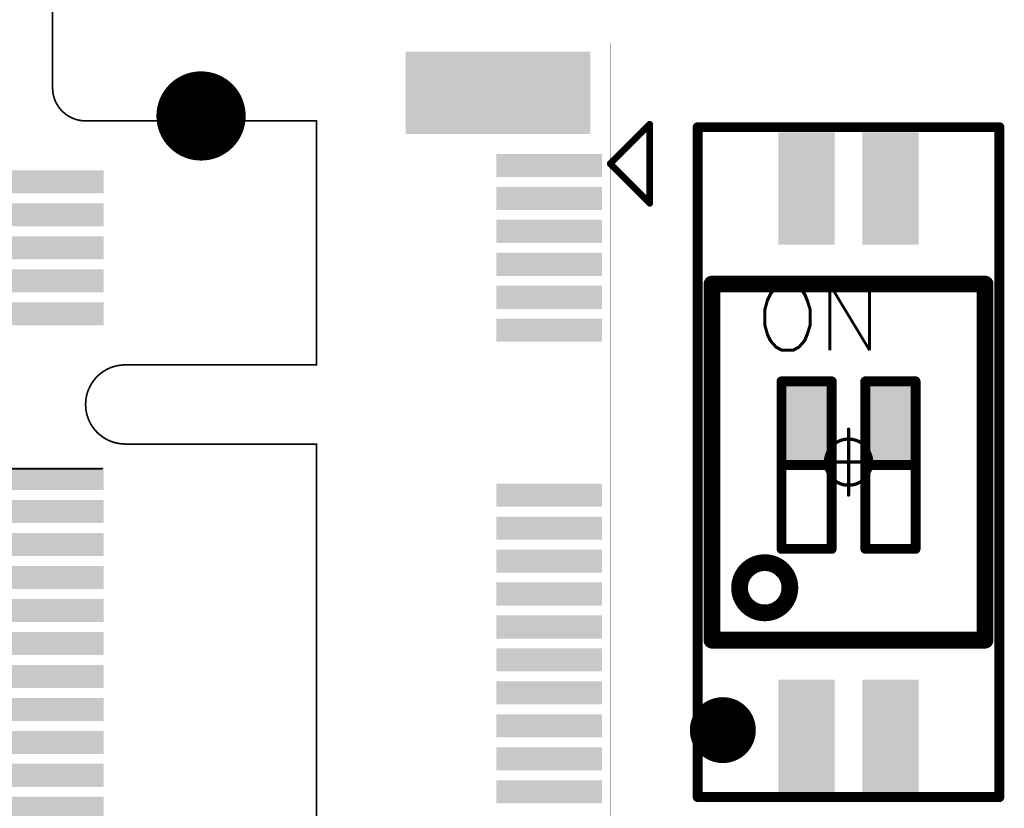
# Model space of a CAD drawing. Header units: millimetres. Extents: x 12.26 to 15.71, y 9.85 to 12.1.
# Tile 19 of 21: x 14.14 to 14.73, y 11.11 to 11.58. Entities that reach past the tile are written whole.
import ezdxf

# ---------------------------------------------------------------- set-up
doc = ezdxf.new("R2010")
doc.units = ezdxf.units.MM
doc.header["$MEASUREMENT"] = 0
for name, color, linetype in [('BottomLayer', 5, 'Continuous'), ('BottomSolder', 6, 'Continuous'), ('Mechanical13', 56, 'Continuous'), ('Mechanical15', 56, 'Continuous'), ('MidLayer1', 16, 'Continuous'), ('MidLayer2', 76, 'Continuous'), ('MultiLayer', 9, 'Continuous'), ('TopLayer', 1, 'Continuous'), ('TopOverlay', 2, 'Continuous'), ('TopPaste', 8, 'Continuous'), ('TopSolder', 216, 'Continuous')]:
    doc.layers.add(name, color=color, linetype=linetype)
doc.styles.get("Standard").update_dxf_attribs({"font": 'txt', "bigfont": 'AllInOneBig.shx'})

# ---------------------------------------------------------------- blocks, each defined once
blk = doc.blocks.new('SW1_27_SMD_2P_11')
at = {"layer": 'Mechanical13', "const_width": 0.00591}
for points in [[(-0.08, 0.1063), (0.08, 0.1063)], [(-0.08, -0.1063), (-0.08, 0.1063)], [(0.08, -0.1063), (0.08, 0.1063)], [(-0.08, -0.1063), (0.08, -0.1063)]]:
    blk.add_lwpolyline(points, dxfattribs=at)
at = {"layer": 'Mechanical13'}
for points, const_width in [([(-0.08148, 0.1063, 1), (-0.07852, 0.1063, 1)], 0.00295), ([(-0.08148, 0.1063, 1), (-0.07852, 0.1063, 1)], 0.00295), ([(0.07852, 0.1063, 1), (0.08148, 0.1063, 1)], 0.00295), ([(0.07852, 0.1063, 1), (0.08148, 0.1063, 1)], 0.00295), ([(-0.035, -0.075, 1), (-0.065, -0.075, 1)], 0.01), ([(-0.0675, -0.075, 1), (-0.0625, -0.075, 1)], 0.005), ([(-0.0375, -0.075, 1), (-0.0325, -0.075, 1)], 0.005), ([(-0.08148, -0.1063, 1), (-0.07852, -0.1063, 1)], 0.00295), ([(-0.08148, -0.1063, 1), (-0.07852, -0.1063, 1)], 0.00295), ([(0.07852, -0.1063, 1), (0.08148, -0.1063, 1)], 0.00295), ([(0.07852, -0.1063, 1), (0.08148, -0.1063, 1)], 0.00295)]:
    blk.add_lwpolyline(points, format="xyb", close=True, dxfattribs=dict(at, const_width=const_width))
at = {"layer": 'Mechanical15'}
for points, const_width in [([(-0.09, 0.2), (0.09, 0.2)], 0.00591), ([(-0.09, -0.2), (-0.09, 0.2)], 0.00591), ([(0.09, -0.2), (0.09, 0.2)], 0.00591), ([(0, -0.01969), (0, 0.01969)], 0.00197), ([(-0.01969, 0), (0.01969, 0)], 0.00197), ([(-0.09, -0.2), (0.085, -0.2)], 0.00591), ([(0.085, -0.2), (0.09, -0.2)], 0.00591)]:
    blk.add_lwpolyline(points, dxfattribs=dict(at, const_width=const_width))
for points, const_width in [([(-0.09148, 0.2, 1), (-0.08852, 0.2, 1)], 0.00295), ([(-0.09148, 0.2, 1), (-0.08852, 0.2, 1)], 0.00295), ([(0.08852, 0.2, 1), (0.09148, 0.2, 1)], 0.00295), ([(0.08852, 0.2, 1), (0.09148, 0.2, 1)], 0.00295), ([(-0.00049, 0.01969, 1), (0.00049, 0.01969, 1)], 0.000984), ([(0.01378, 0, 1), (-0.01378, 0, 1)], 0.00197), ([(-0.02018, 0, 1), (-0.01919, 0, 1)], 0.000984), ([(-0.01427, 0, 1), (-0.01329, 0, 1)], 0.000984), ([(0.01329, 0, 1), (0.01427, 0, 1)], 0.000984), ([(0.01919, 0, 1), (0.02018, 0, 1)], 0.000984), ([(-0.00049, -0.01969, 1), (0.00049, -0.01969, 1)], 0.000984), ([(-0.09148, -0.2, 1), (-0.08852, -0.2, 1)], 0.00295), ([(-0.09148, -0.2, 1), (-0.08852, -0.2, 1)], 0.00295), ([(0.08352, -0.2, 1), (0.08648, -0.2, 1)], 0.00295), ([(0.08352, -0.2, 1), (0.08648, -0.2, 1)], 0.00295), ([(0.08852, -0.2, 1), (0.09148, -0.2, 1)], 0.00295), ([(0.08852, -0.2, 1), (0.09148, -0.2, 1)], 0.00295)]:
    blk.add_lwpolyline(points, format="xyb", close=True, dxfattribs=dict(at, const_width=const_width))
at = {"layer": 'TopLayer'}
for points in [[(-0.0122, 0.19291), (-0.0378, 0.19291), (-0.0122, 0.13386), (-0.0378, 0.13386)], [(0.0378, 0.19291), (0.0122, 0.19291), (0.0378, 0.13386), (0.0122, 0.13386)], [(-0.0122, -0.13386), (-0.0378, -0.13386), (-0.0122, -0.19291), (-0.0378, -0.19291)], [(0.0378, -0.13386), (0.0122, -0.13386), (0.0378, -0.19291), (0.0122, -0.19291)]]:
    blk.add_solid(points, dxfattribs=at)
at = {"layer": 'TopOverlay'}
for points, const_width in [([(-0.0815, 0.1063), (-0.0815, -0.1063)], 0.01), ([(-0.0815, 0.1063), (0.0815, 0.1063)], 0.01), ([(0.0815, -0.1063), (0.0815, 0.1063)], 0.01), ([(-0.04, -0.05177), (-0.04, 0.04823)], 0.00591), ([(-0.04, 0.04823), (-0.01, 0.04823)], 0.00591), ([(-0.01, -0.05177), (-0.01, 0.04823)], 0.00591), ([(0.01, -0.05177), (0.01, 0.04823)], 0.00591), ([(0.01, 0.04823), (0.04, 0.04823)], 0.00591), ([(0.04, -0.05177), (0.04, 0.04823)], 0.00591), ([(-0.04, -0.00177), (-0.01, -0.00177)], 0.00591), ([(0.01, -0.00177), (0.04, -0.00177)], 0.00591), ([(-0.04, -0.05177), (-0.01, -0.05177)], 0.00591), ([(0.01, -0.05177), (0.04, -0.05177)], 0.00591), ([(-0.0815, -0.1063), (0.0815, -0.1063)], 0.01)]:
    blk.add_lwpolyline(points, dxfattribs=dict(at, const_width=const_width))
for points, const_width in [([(-0.084, 0.1063, 1), (-0.079, 0.1063, 1)], 0.005), ([(-0.084, 0.1063, 1), (-0.079, 0.1063, 1)], 0.005), ([(0.079, 0.1063, 1), (0.084, 0.1063, 1)], 0.005), ([(0.079, 0.1063, 1), (0.084, 0.1063, 1)], 0.005), ([(-0.04148, 0.04823, 1), (-0.03852, 0.04823, 1)], 0.00295), ([(-0.04148, 0.04823, 1), (-0.03852, 0.04823, 1)], 0.00295), ([(-0.01148, 0.04823, 1), (-0.00852, 0.04823, 1)], 0.00295), ([(-0.01148, 0.04823, 1), (-0.00852, 0.04823, 1)], 0.00295), ([(0.00852, 0.04823, 1), (0.01148, 0.04823, 1)], 0.00295), ([(0.00852, 0.04823, 1), (0.01148, 0.04823, 1)], 0.00295), ([(0.03852, 0.04823, 1), (0.04148, 0.04823, 1)], 0.00295), ([(0.03852, 0.04823, 1), (0.04148, 0.04823, 1)], 0.00295), ([(-0.04148, -0.00177, 1), (-0.03852, -0.00177, 1)], 0.00295), ([(-0.01148, -0.00177, 1), (-0.00852, -0.00177, 1)], 0.00295), ([(0.00852, -0.00177, 1), (0.01148, -0.00177, 1)], 0.00295), ([(0.03852, -0.00177, 1), (0.04148, -0.00177, 1)], 0.00295), ([(-0.04148, -0.05177, 1), (-0.03852, -0.05177, 1)], 0.00295), ([(-0.04148, -0.05177, 1), (-0.03852, -0.05177, 1)], 0.00295), ([(-0.01148, -0.05177, 1), (-0.00852, -0.05177, 1)], 0.00295), ([(-0.01148, -0.05177, 1), (-0.00852, -0.05177, 1)], 0.00295), ([(0.00852, -0.05177, 1), (0.01148, -0.05177, 1)], 0.00295), ([(0.00852, -0.05177, 1), (0.01148, -0.05177, 1)], 0.00295), ([(0.03852, -0.05177, 1), (0.04148, -0.05177, 1)], 0.00295), ([(0.03852, -0.05177, 1), (0.04148, -0.05177, 1)], 0.00295), ([(-0.084, -0.1063, 1), (-0.079, -0.1063, 1)], 0.005), ([(-0.084, -0.1063, 1), (-0.079, -0.1063, 1)], 0.005), ([(0.079, -0.1063, 1), (0.084, -0.1063, 1)], 0.005), ([(0.079, -0.1063, 1), (0.084, -0.1063, 1)], 0.005), ([(-0.06516, -0.16, 1), (-0.08484, -0.16, 1)], 0.01969), ([(-0.08976, -0.16, 1), (-0.07992, -0.16, 1)], 0.00984), ([(-0.07008, -0.16, 1), (-0.06024, -0.16, 1)], 0.00984)]:
    blk.add_lwpolyline(points, format="xyb", close=True, dxfattribs=dict(at, const_width=const_width))
for points in [[(-0.04, -0.00177), (-0.01, -0.00177), (-0.04, 0.04823), (-0.01, 0.04823)], [(0.01, -0.00177), (0.04, -0.00177), (0.01, 0.04823), (0.04, 0.04823)]]:
    blk.add_solid(points, dxfattribs=at)
at = {"layer": 'TopPaste'}
for points in [[(-0.0122, 0.19291), (-0.0378, 0.19291), (-0.0122, 0.13386), (-0.0378, 0.13386)], [(0.0378, 0.19291), (0.0122, 0.19291), (0.0378, 0.13386), (0.0122, 0.13386)], [(-0.0122, -0.13386), (-0.0378, -0.13386), (-0.0122, -0.19291), (-0.0378, -0.19291)], [(0.0378, -0.13386), (0.0122, -0.13386), (0.0378, -0.19291), (0.0122, -0.19291)]]:
    blk.add_solid(points, dxfattribs=at)
at = {"layer": 'TopSolder'}
for points in [[(-0.0082, 0.19691), (-0.0418, 0.19691), (-0.0082, 0.12986), (-0.0418, 0.12986)], [(0.0418, 0.19691), (0.0082, 0.19691), (0.0418, 0.12986), (0.0082, 0.12986)], [(-0.0082, -0.12986), (-0.0418, -0.12986), (-0.0082, -0.19691), (-0.0418, -0.19691)], [(0.0418, -0.12986), (0.0082, -0.12986), (0.0418, -0.19691), (0.0082, -0.19691)]]:
    blk.add_solid(points, dxfattribs=at)
at = {"layer": 'TopOverlay'}
blk.add_text('ON', height=0.03937, dxfattribs=at).set_placement((-0.055, 0.06677))
blk = doc.blocks.new('SIM8200EA_M2__3042_35')
at = {"layer": 'BottomLayer', "const_width": 0.02264}
blk.add_lwpolyline([(-0.40502, 0.68848, 1), (-0.38238, 0.68848, 1)], format="xyb", close=True, dxfattribs=at)
at = {"layer": 'BottomSolder', "const_width": 0.02664}
blk.add_lwpolyline([(-0.40702, 0.68848, 1), (-0.38038, 0.68848, 1)], format="xyb", close=True, dxfattribs=at)
at = {"layer": 'MidLayer1', "const_width": 0.02264}
blk.add_lwpolyline([(-0.40502, 0.68848, 1), (-0.38238, 0.68848, 1)], format="xyb", close=True, dxfattribs=at)
at = {"layer": 'MidLayer2', "const_width": 0.02264}
blk.add_lwpolyline([(-0.40502, 0.68848, 1), (-0.38238, 0.68848, 1)], format="xyb", close=True, dxfattribs=at)
at = {"layer": 'MultiLayer', "const_width": 0.02264}
blk.add_lwpolyline([(-0.40502, 0.68848, 1), (-0.38238, 0.68848, 1)], format="xyb", close=True, dxfattribs=at)
at = {"layer": 'TopLayer', "const_width": 0.02264}
blk.add_lwpolyline([(-0.40502, 0.68848, 1), (-0.38238, 0.68848, 1)], format="xyb", close=True, dxfattribs=at)
at = {"layer": 'TopLayer'}
for points in [[(-0.35827, 0.86565), (-0.35827, 0.92667), (-0.37008, 0.86565), (-0.37008, 0.92667)], [(-0.33858, 0.86565), (-0.33858, 0.92667), (-0.35039, 0.86565), (-0.35039, 0.92667)], [(-0.3189, 0.86565), (-0.3189, 0.92667), (-0.33071, 0.86565), (-0.33071, 0.92667)], [(-0.29921, 0.86565), (-0.29921, 0.92667), (-0.31102, 0.86565), (-0.31102, 0.92667)], [(-0.27953, 0.86565), (-0.27953, 0.92667), (-0.29134, 0.86565), (-0.29134, 0.92667)], [(-0.25984, 0.86565), (-0.25984, 0.92667), (-0.27165, 0.86565), (-0.27165, 0.92667)], [(-0.16142, 0.86565), (-0.16142, 0.92667), (-0.17323, 0.86565), (-0.17323, 0.92667)], [(-0.14173, 0.86565), (-0.14173, 0.92667), (-0.15354, 0.86565), (-0.15354, 0.92667)], [(-0.12205, 0.86565), (-0.12205, 0.92667), (-0.13386, 0.86565), (-0.13386, 0.92667)], [(-0.10236, 0.86565), (-0.10236, 0.92667), (-0.11417, 0.86565), (-0.11417, 0.92667)], [(-0.08268, 0.86565), (-0.08268, 0.92667), (-0.09449, 0.86565), (-0.09449, 0.92667)], [(-0.06299, 0.86565), (-0.06299, 0.92667), (-0.0748, 0.86565), (-0.0748, 0.92667)], [(-0.04331, 0.86565), (-0.04331, 0.92667), (-0.05512, 0.86565), (-0.05512, 0.92667)], [(-0.02362, 0.86565), (-0.02362, 0.92667), (-0.03543, 0.86565), (-0.03543, 0.92667)], [(-0.00394, 0.86565), (-0.00394, 0.92667), (-0.01575, 0.86565), (-0.01575, 0.92667)], [(0.01575, 0.86565), (0.01575, 0.92667), (0.00394, 0.86565), (0.00394, 0.92667)], [(-0.38386, 0.81152), (-0.38386, 0.91978), (-0.4311, 0.81152), (-0.4311, 0.91978)], [(-0.34843, 0.56841), (-0.34843, 0.62943), (-0.36024, 0.56841), (-0.36024, 0.62943)], [(-0.32874, 0.56841), (-0.32874, 0.62943), (-0.34055, 0.56841), (-0.34055, 0.62943)], [(-0.30906, 0.56841), (-0.30906, 0.62943), (-0.32087, 0.56841), (-0.32087, 0.62943)], [(-0.28937, 0.56841), (-0.28937, 0.62943), (-0.30118, 0.56841), (-0.30118, 0.62943)], [(-0.26969, 0.56841), (-0.26969, 0.62943), (-0.2815, 0.56841), (-0.2815, 0.62943)], [(-0.17126, 0.56841), (-0.17126, 0.62943), (-0.18307, 0.56841), (-0.18307, 0.62943)], [(-0.15157, 0.56841), (-0.15157, 0.62943), (-0.16339, 0.56841), (-0.16339, 0.62943)], [(-0.13189, 0.56841), (-0.13189, 0.62943), (-0.1437, 0.56841), (-0.1437, 0.62943)], [(-0.1122, 0.56841), (-0.1122, 0.62943), (-0.12402, 0.56841), (-0.12402, 0.62943)], [(-0.09252, 0.56841), (-0.09252, 0.62943), (-0.10433, 0.56841), (-0.10433, 0.62943)], [(-0.07283, 0.56841), (-0.07283, 0.62943), (-0.08465, 0.56841), (-0.08465, 0.62943)], [(-0.05315, 0.56841), (-0.05315, 0.62943), (-0.06496, 0.56841), (-0.06496, 0.62943)], [(-0.03346, 0.56841), (-0.03346, 0.62943), (-0.04528, 0.56841), (-0.04528, 0.62943)], [(-0.01378, 0.56841), (-0.01378, 0.62943), (-0.02559, 0.56841), (-0.02559, 0.62943)], [(0.00591, 0.56841), (0.00591, 0.62943), (-0.00591, 0.56841), (-0.00591, 0.62943)], [(0.02559, 0.56841), (0.02559, 0.62943), (0.01378, 0.56841), (0.01378, 0.62943)]]:
    blk.add_solid(points, dxfattribs=at)
at = {"layer": 'TopOverlay'}
for points, const_width in [([(-0.34154, 0.9562), (-0.38878, 0.9562)], 0.00394), ([(-0.36516, 0.93258), (-0.38878, 0.9562)], 0.00394), ([(-0.36516, 0.93258), (-0.34154, 0.9562)], 0.00394), ([(0.43701, 0.93258), (-0.43701, 0.93258)], 0.0000394), ([(-0.43701, 0.5625), (-0.43701, 0.93258)], 0.0000394), ([(-0.24508, 0.75738), (-0.39075, 0.75738)], 0.001), ([(-0.39075, 0.61959), (-0.39075, 0.75738)], 0.001), ([(-0.24508, 0.64321), (-0.24508, 0.75738)], 0.001), ([(0.39075, 0.75738), (-0.19783, 0.75738)], 0.001), ([(-0.19783, 0.64321), (-0.19783, 0.75738)], 0.001), ([(-0.18307, 0.56841), (-0.18307, 0.62943)], 0.001), ([(-0.41043, 0.5999), (-0.59055, 0.5999)], 0.001)]:
    blk.add_lwpolyline(points, dxfattribs=dict(at, const_width=const_width))
for points, const_width in [([(-0.38976, 0.9562, 1), (-0.3878, 0.9562, 1)], 0.00197), ([(-0.38976, 0.9562, 1), (-0.3878, 0.9562, 1)], 0.00197), ([(-0.34252, 0.9562, 1), (-0.34055, 0.9562, 1)], 0.00197), ([(-0.34252, 0.9562, 1), (-0.34055, 0.9562, 1)], 0.00197), ([(-0.36614, 0.93258, 1), (-0.36417, 0.93258, 1)], 0.00197), ([(-0.36614, 0.93258, 1), (-0.36417, 0.93258, 1)], 0.00197), ([(-0.43702, 0.93258, 1), (-0.437, 0.93258, 1)], 0.0000197), ([(-0.43702, 0.93258, 1), (-0.437, 0.93258, 1)], 0.0000197), ([(-0.391, 0.75738, 1), (-0.3905, 0.75738, 1)], 0.0005), ([(-0.391, 0.75738, 1), (-0.3905, 0.75738, 1)], 0.0005), ([(-0.24533, 0.75738, 1), (-0.24483, 0.75738, 1)], 0.0005), ([(-0.24533, 0.75738, 1), (-0.24483, 0.75738, 1)], 0.0005), ([(-0.19808, 0.75738, 1), (-0.19758, 0.75738, 1)], 0.0005), ([(-0.19808, 0.75738, 1), (-0.19758, 0.75738, 1)], 0.0005), ([(-0.24533, 0.64321, 1), (-0.24483, 0.64321, 1)], 0.0005), ([(-0.24533, 0.64321, 1), (-0.24483, 0.64321, 1)], 0.0005), ([(-0.19808, 0.64321, 1), (-0.19758, 0.64321, 1)], 0.0005), ([(-0.19808, 0.64321, 1), (-0.19758, 0.64321, 1)], 0.0005), ([(-0.18332, 0.62943, 1), (-0.18282, 0.62943, 1)], 0.0005), ([(-0.391, 0.61959, 1), (-0.3905, 0.61959, 1)], 0.0005), ([(-0.391, 0.61959, 1), (-0.3905, 0.61959, 1)], 0.0005), ([(-0.41068, 0.5999, 1), (-0.41018, 0.5999, 1)], 0.0005), ([(-0.41068, 0.5999, 1), (-0.41018, 0.5999, 1)], 0.0005)]:
    blk.add_lwpolyline(points, format="xyb", close=True, dxfattribs=dict(at, const_width=const_width))
at = {"layer": 'TopOverlay', "const_width": 0.001}
for points in [[(-0.19783, 0.64321, -1), (-0.24508, 0.64321)], [(-0.39075, 0.61959, -0.414214), (-0.41043, 0.5999)]]:
    blk.add_lwpolyline(points, format="xyb", dxfattribs=at)
at = {"layer": 'TopPaste'}
for points in [[(-0.35827, 0.86565), (-0.35827, 0.92667), (-0.37008, 0.86565), (-0.37008, 0.92667)], [(-0.33858, 0.86565), (-0.33858, 0.92667), (-0.35039, 0.86565), (-0.35039, 0.92667)], [(-0.3189, 0.86565), (-0.3189, 0.92667), (-0.33071, 0.86565), (-0.33071, 0.92667)], [(-0.29921, 0.86565), (-0.29921, 0.92667), (-0.31102, 0.86565), (-0.31102, 0.92667)], [(-0.27953, 0.86565), (-0.27953, 0.92667), (-0.29134, 0.86565), (-0.29134, 0.92667)], [(-0.25984, 0.86565), (-0.25984, 0.92667), (-0.27165, 0.86565), (-0.27165, 0.92667)], [(-0.16142, 0.86565), (-0.16142, 0.92667), (-0.17323, 0.86565), (-0.17323, 0.92667)], [(-0.14173, 0.86565), (-0.14173, 0.92667), (-0.15354, 0.86565), (-0.15354, 0.92667)], [(-0.12205, 0.86565), (-0.12205, 0.92667), (-0.13386, 0.86565), (-0.13386, 0.92667)], [(-0.10236, 0.86565), (-0.10236, 0.92667), (-0.11417, 0.86565), (-0.11417, 0.92667)], [(-0.08268, 0.86565), (-0.08268, 0.92667), (-0.09449, 0.86565), (-0.09449, 0.92667)], [(-0.06299, 0.86565), (-0.06299, 0.92667), (-0.0748, 0.86565), (-0.0748, 0.92667)], [(-0.04331, 0.86565), (-0.04331, 0.92667), (-0.05512, 0.86565), (-0.05512, 0.92667)], [(-0.02362, 0.86565), (-0.02362, 0.92667), (-0.03543, 0.86565), (-0.03543, 0.92667)], [(-0.00394, 0.86565), (-0.00394, 0.92667), (-0.01575, 0.86565), (-0.01575, 0.92667)], [(0.01575, 0.86565), (0.01575, 0.92667), (0.00394, 0.86565), (0.00394, 0.92667)], [(-0.38386, 0.81152), (-0.38386, 0.91978), (-0.4311, 0.81152), (-0.4311, 0.91978)], [(-0.34843, 0.56841), (-0.34843, 0.62943), (-0.36024, 0.56841), (-0.36024, 0.62943)], [(-0.32874, 0.56841), (-0.32874, 0.62943), (-0.34055, 0.56841), (-0.34055, 0.62943)], [(-0.30906, 0.56841), (-0.30906, 0.62943), (-0.32087, 0.56841), (-0.32087, 0.62943)], [(-0.28937, 0.56841), (-0.28937, 0.62943), (-0.30118, 0.56841), (-0.30118, 0.62943)], [(-0.26969, 0.56841), (-0.26969, 0.62943), (-0.2815, 0.56841), (-0.2815, 0.62943)], [(-0.17126, 0.56841), (-0.17126, 0.62943), (-0.18307, 0.56841), (-0.18307, 0.62943)], [(-0.15157, 0.56841), (-0.15157, 0.62943), (-0.16339, 0.56841), (-0.16339, 0.62943)], [(-0.13189, 0.56841), (-0.13189, 0.62943), (-0.1437, 0.56841), (-0.1437, 0.62943)], [(-0.1122, 0.56841), (-0.1122, 0.62943), (-0.12402, 0.56841), (-0.12402, 0.62943)], [(-0.09252, 0.56841), (-0.09252, 0.62943), (-0.10433, 0.56841), (-0.10433, 0.62943)], [(-0.07283, 0.56841), (-0.07283, 0.62943), (-0.08465, 0.56841), (-0.08465, 0.62943)], [(-0.05315, 0.56841), (-0.05315, 0.62943), (-0.06496, 0.56841), (-0.06496, 0.62943)], [(-0.03346, 0.56841), (-0.03346, 0.62943), (-0.04528, 0.56841), (-0.04528, 0.62943)], [(-0.01378, 0.56841), (-0.01378, 0.62943), (-0.02559, 0.56841), (-0.02559, 0.62943)], [(0.00591, 0.56841), (0.00591, 0.62943), (-0.00591, 0.56841), (-0.00591, 0.62943)], [(0.02559, 0.56841), (0.02559, 0.62943), (0.01378, 0.56841), (0.01378, 0.62943)]]:
    blk.add_solid(points, dxfattribs=at)
at = {"layer": 'TopSolder', "const_width": 0.02664}
blk.add_lwpolyline([(-0.40702, 0.68848, 1), (-0.38038, 0.68848, 1)], format="xyb", close=True, dxfattribs=at)
at = {"layer": 'TopSolder'}
for points in [[(-0.35728, 0.86467), (-0.35728, 0.92766), (-0.37106, 0.86467), (-0.37106, 0.92766)], [(-0.3376, 0.86467), (-0.3376, 0.92766), (-0.35138, 0.86467), (-0.35138, 0.92766)], [(-0.31791, 0.86467), (-0.31791, 0.92766), (-0.33169, 0.86467), (-0.33169, 0.92766)], [(-0.29823, 0.86467), (-0.29823, 0.92766), (-0.31201, 0.86467), (-0.31201, 0.92766)], [(-0.27854, 0.86467), (-0.27854, 0.92766), (-0.29232, 0.86467), (-0.29232, 0.92766)], [(-0.25886, 0.86467), (-0.25886, 0.92766), (-0.27264, 0.86467), (-0.27264, 0.92766)], [(-0.16043, 0.86467), (-0.16043, 0.92766), (-0.17421, 0.86467), (-0.17421, 0.92766)], [(-0.14075, 0.86467), (-0.14075, 0.92766), (-0.15453, 0.86467), (-0.15453, 0.92766)], [(-0.12106, 0.86467), (-0.12106, 0.92766), (-0.13484, 0.86467), (-0.13484, 0.92766)], [(-0.10138, 0.86467), (-0.10138, 0.92766), (-0.11516, 0.86467), (-0.11516, 0.92766)], [(-0.08169, 0.86467), (-0.08169, 0.92766), (-0.09547, 0.86467), (-0.09547, 0.92766)], [(-0.06201, 0.86467), (-0.06201, 0.92766), (-0.07579, 0.86467), (-0.07579, 0.92766)], [(-0.04232, 0.86467), (-0.04232, 0.92766), (-0.0561, 0.86467), (-0.0561, 0.92766)], [(-0.02264, 0.86467), (-0.02264, 0.92766), (-0.03642, 0.86467), (-0.03642, 0.92766)], [(-0.00295, 0.86467), (-0.00295, 0.92766), (-0.01673, 0.86467), (-0.01673, 0.92766)], [(0.01673, 0.86467), (0.01673, 0.92766), (0.00295, 0.86467), (0.00295, 0.92766)], [(-0.38287, 0.81053), (-0.38287, 0.92077), (-0.43209, 0.81053), (-0.43209, 0.92077)], [(-0.34744, 0.56742), (-0.34744, 0.63041), (-0.36122, 0.56742), (-0.36122, 0.63041)], [(-0.32776, 0.56742), (-0.32776, 0.63041), (-0.34154, 0.56742), (-0.34154, 0.63041)], [(-0.30807, 0.56742), (-0.30807, 0.63041), (-0.32185, 0.56742), (-0.32185, 0.63041)], [(-0.28839, 0.56742), (-0.28839, 0.63041), (-0.30217, 0.56742), (-0.30217, 0.63041)], [(-0.2687, 0.56742), (-0.2687, 0.63041), (-0.28248, 0.56742), (-0.28248, 0.63041)], [(-0.17028, 0.56742), (-0.17028, 0.63041), (-0.18406, 0.56742), (-0.18406, 0.63041)], [(-0.15059, 0.56742), (-0.15059, 0.63041), (-0.16437, 0.56742), (-0.16437, 0.63041)], [(-0.13091, 0.56742), (-0.13091, 0.63041), (-0.14469, 0.56742), (-0.14469, 0.63041)], [(-0.11122, 0.56742), (-0.11122, 0.63041), (-0.125, 0.56742), (-0.125, 0.63041)], [(-0.09154, 0.56742), (-0.09154, 0.63041), (-0.10531, 0.56742), (-0.10531, 0.63041)], [(-0.07185, 0.56742), (-0.07185, 0.63041), (-0.08563, 0.56742), (-0.08563, 0.63041)], [(-0.05217, 0.56742), (-0.05217, 0.63041), (-0.06594, 0.56742), (-0.06594, 0.63041)], [(-0.03248, 0.56742), (-0.03248, 0.63041), (-0.04626, 0.56742), (-0.04626, 0.63041)], [(-0.0128, 0.56742), (-0.0128, 0.63041), (-0.02657, 0.56742), (-0.02657, 0.63041)], [(0.00689, 0.56742), (0.00689, 0.63041), (-0.00689, 0.56742), (-0.00689, 0.63041)], [(0.02657, 0.56742), (0.02657, 0.63041), (0.0128, 0.56742), (0.0128, 0.63041)]]:
    blk.add_solid(points, dxfattribs=at)

msp = doc.modelspace()

# ---------------------------------------------------------------- block references
at = {"rotation": 270}
msp.add_blockref('SIM8200EA_M2__3042_35', (13.56102, 11.12598), dxfattribs=at)
msp.add_blockref('SW1_27_SMD_2P_11', (14.63583, 11.31299))

doc.saveas('drawing.dxf')
